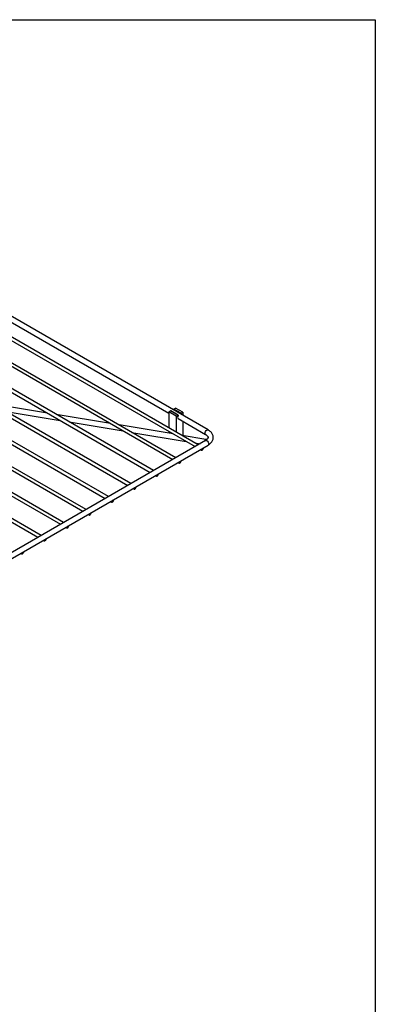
# Model space of a CAD drawing. Header units: millimetres. Extents: x 3 to 415, y 5 to 292.
# Tile 5 of 5: x 347 to 415, y 103 to 292. Entities that reach past the tile are written whole.
import ezdxf

# ---------------------------------------------------------------- set-up
doc = ezdxf.new("R2010")
doc.units = ezdxf.units.MM
doc.layers.add('FORMAT', color=179, linetype='Continuous')

msp = doc.modelspace()

# ---------------------------------------------------------------- linework, layer by layer
at = {"color": 7, "linetype": 'Continuous', "lineweight": 25}
for p, q in [((381.2669, 210.5487), (286.5247, 265.2422)), ((383.1655, 213.3972), (290.9588, 266.627)), ((286.1389, 264.7698), (380.6648, 210.2011)), ((281.8256, 262.2797), (376.3515, 207.7111)), ((376.9535, 208.0586), (282.2113, 262.7521)), ((297.1367, 261.9058), (375.6012, 216.6093)), ((277.5122, 259.7897), (372.0381, 205.221)), ((372.6402, 205.5686), (277.898, 260.2621)), ((368.3268, 203.0785), (273.5846, 257.772)), ((273.1989, 257.2996), (367.7248, 202.731)), ((322.2174, 224.0218), (363.4114, 200.2409)), ((364.0135, 200.5885), (322.2212, 224.7147)), ((320.0743, 220.2788), (359.0981, 197.7509)), ((359.7001, 198.0985), (320.5423, 220.7038)), ((315.4099, 217.9915), (354.7847, 195.2609)), ((355.3868, 195.6084), (316.2176, 218.2203)), ((352.2833, 216.6252), (341.876, 218.3483)), ((307.625, 217.5055), (350.4714, 192.7708)), ((351.0734, 193.1184), (309.0416, 217.3828)), ((344.3378, 216.9271), (354.7452, 215.204)), ((364.379, 214.6227), (353.9716, 216.3457)), ((375.6012, 216.8601), (375.9214, 217.0449)), ((377.0155, 216.0437), (375.6012, 216.8601)), ((375.6012, 216.8601), (375.6012, 213.8194)), ((377.3356, 216.2285), (375.9214, 217.0449)), ((377.3856, 216.2335), (375.9714, 217.0499)), ((376.5539, 217.41), (376.874, 217.5949)), ((377.9681, 216.5936), (376.5539, 217.41)), ((378.2882, 216.7784), (376.874, 217.5949)), ((377.0155, 216.0437), (377.3356, 216.2285)), ((377.0155, 216.0437), (377.0155, 213.003)), ((377.9681, 216.5936), (378.2882, 216.7784)), ((378.2882, 216.7784), (378.2882, 216.2127)), ((356.4335, 214.9245), (366.8408, 213.2014)), ((376.4746, 212.6201), (366.0673, 214.3431)), ((377.4019, 215.5698), (382.6656, 212.5311)), ((378.2882, 215.0581), (378.2882, 212.3198)), ((368.5291, 212.9219), (378.9365, 211.1989)), ((375.6012, 213.1243), (375.6012, 212.7647)), ((382.7145, 211.587), (378.1629, 212.3406)), ((383.0941, 212.1474), (383.0941, 211.7511)), ((382.6656, 211.3561), (333.4509, 182.9451)), ((333.9509, 182.0791), (383.1655, 210.4901)), ((380.6248, 210.9194), (381.6227, 210.7541)), ((381.6649, 209.6238), (381.8812, 209.4989)), ((377.3515, 207.1337), (377.5678, 207.0089)), ((373.0382, 204.6437), (373.2545, 204.5189)), ((368.7248, 202.1537), (368.9411, 202.0288)), ((364.4115, 199.6636), (364.6278, 199.5388)), ((360.0981, 197.1736), (360.3144, 197.0487)), ((355.7848, 194.6835), (356.0011, 194.5587)), ((351.4714, 192.1935), (351.6877, 192.0686)), ((347.1581, 189.7034), (347.3744, 189.5786))]:
    msp.add_line(p, q, dxfattribs=at)
at = {"color": 7, "linetype": 'Continuous', "lineweight": 25, "flags": 128}
for points in [[(376.4975, 217.2465), (376.49, 217.2565), (376.484, 217.2755), (376.4838, 217.2987), (376.4893, 217.3244), (376.5002, 217.3505), (376.5154, 217.3747), (376.5338, 217.3951), (376.5539, 217.41)], [(377.3883, 216.1228), (377.3193, 215.9494), (377.2985, 215.7837), (377.3291, 215.6498), (377.4019, 215.5698)], [(377.3356, 216.2285), (377.3557, 216.2367), (377.3741, 216.2376), (377.3893, 216.231), (377.4002, 216.2175), (377.4057, 216.1981), (377.4055, 216.1746), (377.3995, 216.1488), (377.3883, 216.1228)], [(377.9117, 216.4301), (377.9042, 216.4401), (377.8982, 216.4591), (377.898, 216.4823), (377.9035, 216.508), (377.9144, 216.5341), (377.9296, 216.5583), (377.948, 216.5787), (377.9681, 216.5936)], [(381.8292, 209.7187), (381.8263, 209.7055), (381.821, 209.603), (381.8503, 209.5263), (381.9094, 209.4879), (381.9885, 209.494), (382.0748, 209.5438), (382.1539, 209.629), (382.213, 209.7357), (382.2423, 209.8463), (382.2371, 209.9426), (382.2341, 209.9524)], [(377.5159, 207.2286), (377.5129, 207.2154), (377.5076, 207.113), (377.5369, 207.0362), (377.596, 206.9978), (377.6752, 207.004), (377.7614, 207.0538), (377.8406, 207.139), (377.8997, 207.2456), (377.929, 207.3562), (377.9237, 207.4526), (377.9207, 207.4623)], [(373.2025, 204.7386), (373.1996, 204.7254), (373.1943, 204.6229), (373.2236, 204.5462), (373.2827, 204.5078), (373.3618, 204.514), (373.4481, 204.5637), (373.5272, 204.649), (373.5863, 204.7556), (373.6156, 204.8662), (373.6104, 204.9625), (373.6074, 204.9723)], [(368.8892, 202.2485), (368.8862, 202.2353), (368.8809, 202.1329), (368.9102, 202.0562), (368.9693, 202.0177), (369.0485, 202.0239), (369.1347, 202.0737), (369.2139, 202.1589), (369.273, 202.2656), (369.3023, 202.3761), (369.297, 202.4725), (369.294, 202.4823)], [(364.5758, 199.7585), (364.5729, 199.7453), (364.5676, 199.6429), (364.5969, 199.5661), (364.656, 199.5277), (364.7351, 199.5339), (364.8214, 199.5837), (364.9005, 199.6689), (364.9596, 199.7755), (364.9889, 199.8861), (364.9836, 199.9824), (364.9807, 199.9922)], [(360.2625, 197.2684), (360.2595, 197.2553), (360.2542, 197.1528), (360.2835, 197.0761), (360.3426, 197.0376), (360.4218, 197.0438), (360.508, 197.0936), (360.5872, 197.1788), (360.6463, 197.2855), (360.6756, 197.396), (360.6703, 197.4924), (360.6673, 197.5022)], [(355.9491, 194.7784), (355.9462, 194.7652), (355.9409, 194.6628), (355.9702, 194.586), (356.0293, 194.5476), (356.1084, 194.5538), (356.1947, 194.6036), (356.2738, 194.6888), (356.3329, 194.7954), (356.3622, 194.906), (356.3569, 195.0024), (356.354, 195.0121)], [(351.6358, 192.2883), (351.6328, 192.2752), (351.6275, 192.1727), (351.6568, 192.096), (351.7159, 192.0576), (351.7951, 192.0637), (351.8813, 192.1135), (351.9605, 192.1987), (352.0196, 192.3054), (352.0489, 192.416), (352.0436, 192.5123), (352.0406, 192.5221)], [(347.3224, 189.7983), (347.3195, 189.7851), (347.3142, 189.6827), (347.3435, 189.6059), (347.4026, 189.5675), (347.4817, 189.5737), (347.568, 189.6235), (347.6471, 189.7087), (347.7062, 189.8153), (347.7355, 189.9259), (347.7302, 190.0223), (347.7273, 190.032)]]:
    msp.add_lwpolyline(points, dxfattribs=at)
at = {"color": 8, "linetype": 'Continuous', "lineweight": 25, "flags": 128}
for points in [[(382.562, 212.76), (382.5889, 212.9318), (382.6655, 213.1085), (382.7802, 213.2632), (382.9155, 213.3724), (383.0508, 213.4194), (383.1655, 213.3971), (383.1656, 213.3971)], [(382.6637, 212.5322), (382.5889, 212.6193), (382.562, 212.76)], [(382.6656, 211.3561), (382.7802, 211.3784), (382.9155, 211.3314), (383.0508, 211.2222), (383.1655, 211.0675), (383.2422, 210.8908), (383.2691, 210.719), (383.2422, 210.5783), (383.1655, 210.4901), (383.1655, 210.4901)]]:
    msp.add_lwpolyline(points, dxfattribs=at)
at = {"color": 7, "linetype": 'Continuous', "lineweight": 25}
msp.add_arc((375.9506, 217.0051), 0.0494, 65.071784, 126.238674, dxfattribs=at)
at = {"color": 8, "linetype": 'Continuous', "lineweight": 25}
msp.add_arc((383.0229, 211.2376), 0.466, 131.430928, 172.861072, dxfattribs=at)
at = {"color": 7, "linetype": 'Continuous', "lineweight": 25}
for points, knots in [([(382.6656, 212.5311), (382.7029, 212.5084), (382.8113, 212.4427), (382.9507, 212.3274), (383.0544, 212.21), (383.0837, 212.1495), (383.0945, 212.1271)], [0, 0, 0, 0, 0.169180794, 0.49085494, 0.812107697, 1, 1, 1, 1]), ([(383.1302, 212.0405), (383.1369, 212.016), (383.1557, 211.9481), (383.1422, 211.858), (383.0918, 211.7345), (382.9927, 211.6026), (382.8516, 211.4721), (382.7224, 211.3916), (382.6656, 211.3561)], [0, 0, 0, 0, 0.12339491, 0.34267382, 0.51923184, 0.68476093, 0.86126542, 1, 1, 1, 1]), ([(383.0945, 212.1473), (383.0944, 212.1485), (383.0938, 212.1542), (383.0969, 212.1655), (383.1016, 212.1759), (383.1048, 212.1814), (383.1049, 212.1815)], [0, 0, 0, 0, 0.1055024, 0.54544517, 0.98706878, 1, 1, 1, 1]), ([(383.1049, 212.1815), (383.1049, 212.1809), (383.1091, 212.1512), (383.1173, 212.1071), (383.128, 212.0613), (383.1329, 212.0443), (383.1337, 212.0415)], [0, 0, 0, 0, 0.01392176, 0.63013136, 0.93928488, 1, 1, 1, 1]), ([(383.1655, 210.4901), (383.224, 210.5256), (383.3918, 210.6274), (383.6335, 210.8228), (383.8582, 211.0749), (384.023, 211.3499), (384.1242, 211.6374), (384.1588, 211.9386), (384.127, 212.2319), (384.0344, 212.5108), (383.8855, 212.7728), (383.6814, 213.0155), (383.4406, 213.2264), (383.2525, 213.3431), (383.1655, 213.3972)], [0, 0, 0, 0, 0.05119565, 0.14677177, 0.24203617, 0.32488719, 0.41393615, 0.49936348, 0.58234895, 0.6646242, 0.74794792, 0.83392859, 0.92319371, 1, 1, 1, 1]), ([(382.9969, 211.6175), (382.9803, 211.6091), (382.9374, 211.5873), (382.8311, 211.5729), (382.7456, 211.5832), (382.7145, 211.587)], [0, 0, 0, 0, 0.28564688, 0.74072194, 1, 1, 1, 1])]:
    msp.add_open_spline(points, degree=3, knots=knots, dxfattribs=at)
at = {"layer": 'FORMAT'}
for p, q in [((2.9641, 292.2451), (415.2814, 292.2451)), ((415.2814, 292.2451), (415.2814, 5.4475))]:
    msp.add_line(p, q, dxfattribs=at)

doc.saveas('drawing.dxf')
